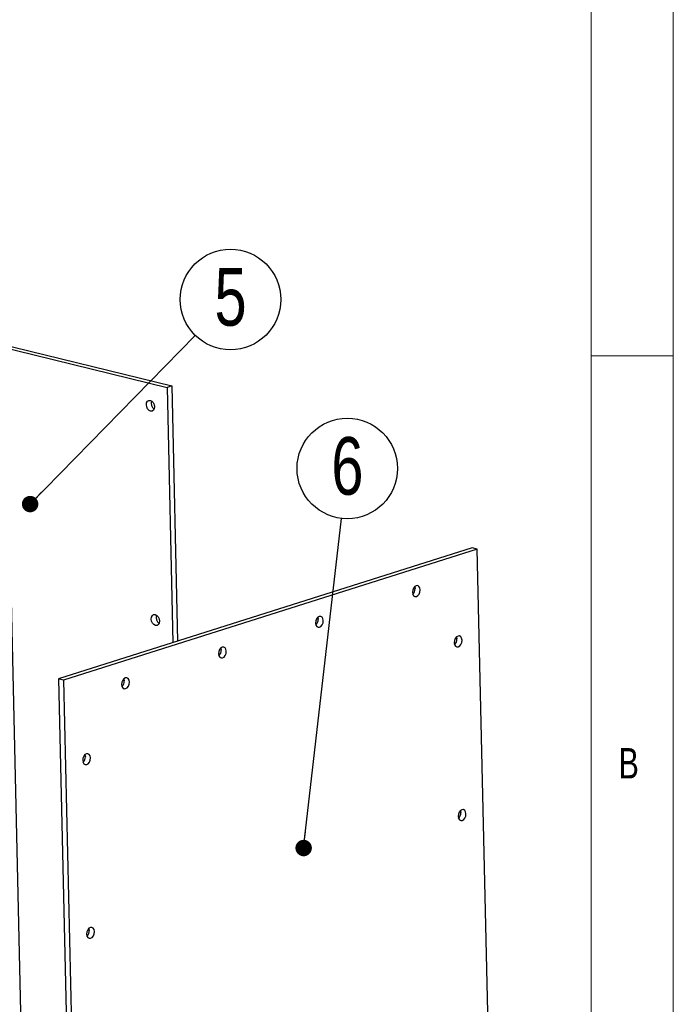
# Model space of a CAD drawing. Header units: millimetres. Extents: x 5 to 595, y 5 to 415.
# Tile 67 of 68: x 549 to 589, y 321 to 380. Entities that reach past the tile are written whole.
import ezdxf

# ---------------------------------------------------------------- set-up
doc = ezdxf.new("R2010")
doc.units = ezdxf.units.MM
doc.layers.add('NOTES', color=6, linetype='Continuous')
doc.layers.add('TRAIT-FORT', color=4, linetype='Continuous', lineweight=25)
doc.styles.add('SLDTEXTSTYLE0', font='TXT', dxfattribs={"width": 0.75})
doc.dimstyles.new('SLDDIMSTYLE2', dxfattribs={"dimtxt": 0.18, "dimasz": 1, "dimexe": 0, "dimexo": 0.0625, "dimgap": 0, "dimtad": 0, "dimtih": 1, "dimtoh": 1, "dimdec": 0, "dimrnd": 1e-09, "dimzin": 0, "dimdsep": 46, "dimtxsty": 'Standard', "dimblk1": 'DOT', "dimblk2": 'DOT', "dimsah": 1, "dimcen": 0.09, "dimadec": 0, "dimazin": 0, "dimtfac": 1, "dimtdec": 0, "dimtofl": 0, "dimtmove": 0, "dimatfit": 3, "dimldrblk": 'DOT', "dimfxl": 0, "dimfrac": 2, "dimtolj": 1, "dimtzin": 0, "dimarcsym": 0})

# ---------------------------------------------------------------- blocks, each defined once
blk = doc.blocks.new('SW_NOTE_9')
at = {"layer": 'NOTES', "color": 0}
blk.add_circle((2.138, 2.182), 3.055, dxfattribs=at)
at = {"layer": 'NOTES', "color": 0, "insert": (2.142, 4.089), "char_height": 3.5, "attachment_point": 2, "style": 'SLDTEXTSTYLE0'}
blk.add_mtext('5', dxfattribs=at)
blk = doc.blocks.new('_Dot')
at = {"color": 0, "linetype": 'ByBlock', "lineweight": -2}
blk.add_line((-0.5, 0), (-1, 0), dxfattribs=at)
at = {"color": 0, "linetype": 'ByBlock', "const_width": 0.5}
blk.add_lwpolyline([(-0.25, 0, 1), (0.25, 0, 1)], format="xyb", close=True, dxfattribs=at)
blk = doc.blocks.new('SW_NOTE_10')
at = {"layer": 'NOTES', "color": 0}
blk.add_circle((0.349, 3.035), 3.055, dxfattribs=at)
at = {"layer": 'NOTES', "color": 0, "insert": (0.354, 4.941), "char_height": 3.5, "attachment_point": 2, "style": 'SLDTEXTSTYLE0'}
blk.add_mtext('6', dxfattribs=at)

msp = doc.modelspace()

# ---------------------------------------------------------------- linework, layer by layer
at = {"color": 7, "linetype": 'Continuous', "lineweight": 18}
for p, q in [((589, 5), (589, 415)), ((584, 10), (584, 410)), ((584, 360), (589, 360))]:
    msp.add_line(p, q, dxfattribs=at)
at = {"layer": 'TRAIT-FORT', "color": 4, "linetype": 'Continuous', "lineweight": 25}
for p, q in [((467.4865, 380.2762), (558.2174, 358.0914)), ((467.7812, 380.3695), (558.512, 358.1847)), ((558.512, 358.1847), (558.2174, 358.0914)), ((558.2174, 358.0914), (558.5703, 342.5726)), ((558.512, 358.1847), (558.8649, 342.6659)), ((550.034, 289.2397), (548.5999, 352.2997)), ((576.7644, 348.3375), (551.6212, 340.3707)), ((577.0755, 348.2614), (551.9323, 340.2946)), ((577.0755, 348.2614), (576.7644, 348.3375)), ((578.6344, 279.7106), (577.0755, 348.2614)), ((551.9323, 340.2946), (551.6212, 340.3707)), ((551.6212, 340.3707), (553.1801, 271.8199)), ((551.9323, 340.2946), (553.4912, 271.7438))]:
    msp.add_line(p, q, dxfattribs=at)
at = {"layer": 'TRAIT-FORT', "color": 4, "linetype": 'Continuous', "lineweight": 25, "flags": 128}
for points in [[(557.4605, 356.913), (557.4444, 356.7918), (557.3929, 356.6982), (557.3138, 356.6466), (557.2191, 356.6448), (557.1233, 356.6932), (557.041, 356.7843), (556.9846, 356.9042), (556.9628, 357.0347), (556.9788, 357.156), (557.0304, 357.2496), (557.1095, 357.3012), (557.2041, 357.3029), (557.3, 357.2546), (557.3823, 357.1635), (557.4387, 357.0436), (557.4605, 356.913)], [(573.1387, 345.6331), (573.1595, 345.5129), (573.2131, 345.4224), (573.2912, 345.3753), (573.3819, 345.3788), (573.4716, 345.4324), (573.5464, 345.528), (573.5951, 345.6509), (573.6102, 345.7825), (573.5894, 345.9028), (573.5358, 345.9933), (573.4577, 346.0404), (573.367, 346.0369), (573.2773, 345.9833), (573.2025, 345.8877), (573.1538, 345.7648), (573.1387, 345.6331)], [(573.2769, 345.9828), (573.2783, 345.9788), (573.2991, 345.8586)], [(557.7567, 343.8884), (557.7406, 343.7671), (557.6891, 343.6735), (557.61, 343.622), (557.5153, 343.6202), (557.4195, 343.6685), (557.3372, 343.7596), (557.2808, 343.8795), (557.259, 344.0101), (557.2751, 344.1314), (557.3266, 344.2249), (557.4057, 344.2765), (557.5004, 344.2783), (557.5962, 344.2299), (557.6785, 344.1389), (557.7349, 344.0189), (557.7567, 343.8884)], [(567.2458, 343.7659), (567.2666, 343.6457), (567.3201, 343.5551), (567.3982, 343.508), (567.489, 343.5116), (567.5786, 343.5652), (567.6535, 343.6608), (567.7022, 343.7837), (567.7172, 343.9153), (567.6964, 344.0355), (567.6429, 344.1261), (567.5648, 344.1732), (567.474, 344.1697), (567.3844, 344.116), (567.3095, 344.0205), (567.2609, 343.8975), (567.2458, 343.7659)], [(567.3839, 344.1156), (567.3853, 344.1116), (567.4062, 343.9914)], [(575.6814, 342.5723), (575.7022, 342.4521), (575.7558, 342.3615), (575.8339, 342.3144), (575.9246, 342.318), (576.0143, 342.3716), (576.0891, 342.4671), (576.1378, 342.5901), (576.1529, 342.7217), (576.1321, 342.8419), (576.0785, 342.9325), (576.0004, 342.9796), (575.9097, 342.976), (575.82, 342.9224), (575.7452, 342.8269), (575.6965, 342.7039), (575.6814, 342.5723)], [(575.8195, 342.922), (575.821, 342.918), (575.8418, 342.7977)], [(561.3529, 341.8987), (561.3737, 341.7785), (561.4272, 341.6879), (561.5053, 341.6408), (561.5961, 341.6444), (561.6857, 341.698), (561.7605, 341.7935), (561.8092, 341.9165), (561.8243, 342.0481), (561.8035, 342.1683), (561.75, 342.2589), (561.6719, 342.306), (561.5811, 342.3024), (561.4915, 342.2488), (561.4166, 342.1533), (561.3679, 342.0303), (561.3529, 341.8987)], [(561.491, 342.2484), (561.4924, 342.2444), (561.5132, 342.1242)], [(555.4599, 340.0315), (555.4807, 339.9113), (555.5342, 339.8207), (555.6123, 339.7736), (555.7031, 339.7771), (555.7927, 339.8308), (555.8676, 339.9263), (555.9163, 340.0493), (555.9313, 340.1809), (555.9105, 340.3011), (555.857, 340.3917), (555.7789, 340.4388), (555.6881, 340.4352), (555.5985, 340.3816), (555.5237, 340.286), (555.475, 340.1631), (555.4599, 340.0315)], [(555.598, 340.3812), (555.5995, 340.3772), (555.6203, 340.2569)], [(553.0918, 335.4146), (553.1126, 335.2944), (553.1661, 335.2039), (553.2442, 335.1568), (553.335, 335.1603), (553.4247, 335.2139), (553.4995, 335.3095), (553.5482, 335.4324), (553.5633, 335.564), (553.5424, 335.6843), (553.4889, 335.7748), (553.4108, 335.8219), (553.3201, 335.8184), (553.2304, 335.7648), (553.1556, 335.6692), (553.1069, 335.5463), (553.0918, 335.4146)], [(553.2299, 335.7643), (553.2314, 335.7603), (553.2522, 335.6401)], [(575.9215, 332.0155), (575.9423, 331.8952), (575.9958, 331.8047), (576.0739, 331.7576), (576.1647, 331.7611), (576.2543, 331.8148), (576.3292, 331.9103), (576.3779, 332.0333), (576.3929, 332.1649), (576.3721, 332.2851), (576.3186, 332.3757), (576.2405, 332.4228), (576.1497, 332.4192), (576.0601, 332.3656), (575.9853, 332.27), (575.9366, 332.1471), (575.9215, 332.0155)], [(576.0596, 332.3651), (576.0611, 332.3612), (576.0819, 332.2409)], [(553.3319, 324.8578), (553.3527, 324.7376), (553.4062, 324.647), (553.4843, 324.5999), (553.5751, 324.6035), (553.6647, 324.6571), (553.7396, 324.7527), (553.7883, 324.8756), (553.8033, 325.0072), (553.7825, 325.1274), (553.729, 325.218), (553.6509, 325.2651), (553.5601, 325.2616), (553.4705, 325.2079), (553.3956, 325.1124), (553.347, 324.9894), (553.3319, 324.8578)], [(553.47, 325.2075), (553.4715, 325.2035), (553.4923, 325.0833)]]:
    msp.add_lwpolyline(points, dxfattribs=at)
at = {"layer": 'TRAIT-FORT', "color": 4, "linetype": 'Continuous', "lineweight": 25}
for centre, radius, start, end in [((557.6849, 357.1238), 0.4297, 160.290667, 234.871608), ((572.8263, 345.8432), 0.473, 315.029823, 1.862804), ((557.9811, 344.0992), 0.4297, 160.290667, 234.871608), ((566.9334, 343.976), 0.473, 315.029808, 1.862804), ((575.369, 342.7824), 0.473, 315.029808, 1.862804), ((561.0405, 342.1088), 0.473, 315.029808, 1.862804), ((555.1475, 340.2416), 0.473, 315.029808, 1.862804), ((552.7794, 335.6247), 0.473, 315.029808, 1.862804), ((575.6091, 332.2255), 0.473, 315.02978, 1.862806), ((553.0195, 325.0679), 0.473, 315.029808, 1.862804)]:
    msp.add_arc(centre, radius, start, end, dxfattribs=at)

# ---------------------------------------------------------------- block references
at = {"layer": 'NOTES', "color": 211}
for name, p in [('SW_NOTE_9', (559.939, 361.2527)), ('SW_NOTE_10', (568.8311, 350.1271))]:
    msp.add_blockref(name, p, dxfattribs=at)

# ---------------------------------------------------------------- texts
at = {"layer": 'NOTES', "color": 211, "insert": (585.6667, 336.168), "char_height": 1.8521, "attachment_point": 1, "style": 'SLDTEXTSTYLE0'}
msp.add_mtext('B', dxfattribs=at)

# ---------------------------------------------------------------- leaders
at = {"layer": 'NOTES', "color": 211}
for points in [[(549.8944, 350.9977), (559.939, 361.2527)], [(566.5252, 330.088), (568.8311, 350.1271)]]:
    msp.add_leader(points, dimstyle='SLDDIMSTYLE2', dxfattribs=at)

doc.saveas('drawing.dxf')
